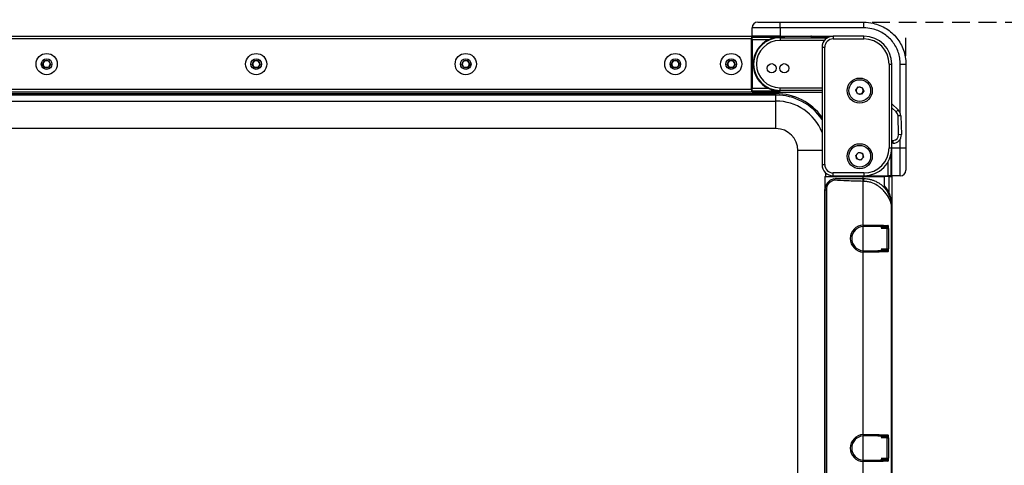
# Model space of a CAD drawing. Header units: millimetres. Extents: x 9 to 583, y 10 to 410.
# Tile 63 of 122: x 135 to 206, y 334 to 366. Entities that reach past the tile are written whole.
import ezdxf

# ---------------------------------------------------------------- set-up
doc = ezdxf.new("R2010")
doc.units = ezdxf.units.MM
doc.linetypes.add('HIDDEN', pattern=[1.905, 1.27, -0.635])
doc.layers.add('DEFAULT_2', color=5, linetype='HIDDEN')
doc.styles.add('SLDTEXTSTYLE0', font='TXT', dxfattribs={"width": 0.605})
doc.dimstyles.new('SLDDIMSTYLE0', dxfattribs={"dimtxt": 5, "dimasz": 3, "dimexe": 0, "dimexo": 0.0625, "dimgap": 1.25, "dimtad": 1, "dimlfac": 5, "dimrnd": 1e-09, "dimzin": 12, "dimdsep": 46, "dimtxsty": 'SLDTEXTSTYLE0', "dimsah": 1, "dimcen": 0.09, "dimadec": 0, "dimazin": 3, "dimtfac": 1, "dimtofl": 0, "dimtmove": 0, "dimatfit": 3, "dimfxl": 0, "dimfrac": 2, "dimtolj": 1, "dimtzin": 12, "dimarcsym": 0})
doc.dimstyles.new('SLDDIMSTYLE5', dxfattribs={"dimtxt": 5, "dimasz": 3, "dimexe": 0, "dimexo": 0.0625, "dimgap": 1.25, "dimtad": 1, "dimdec": 0, "dimlfac": 5, "dimrnd": 1e-09, "dimzin": 12, "dimdsep": 46, "dimtxsty": 'SLDTEXTSTYLE0', "dimsah": 1, "dimcen": 0.09, "dimadec": 0, "dimazin": 3, "dimtfac": 1, "dimtdec": 0, "dimtofl": 0, "dimtmove": 0, "dimatfit": 3, "dimfxl": 0, "dimfrac": 2, "dimtolj": 1, "dimtzin": 12, "dimarcsym": 0})

# ---------------------------------------------------------------- blocks, each defined once
blk = doc.blocks.new('_D_10')
at = {"layer": 'DEFAULT_2'}
for p, q in [((46.596, 335.513), (46.596, 383.087)), ((212.796, 335.502), (212.796, 383.087)), ((46.596, 382.087), (212.796, 382.087))]:
    blk.add_line(p, q, dxfattribs=at)
for points in [[(46.596, 382.087), (49.596, 381.487), (49.596, 382.687)], [(212.796, 382.087), (209.796, 382.687), (209.796, 381.487)]]:
    blk.add_solid(points, dxfattribs=at)
at = {"layer": 'DEFAULT_2', "insert": (125.756, 388.532), "char_height": 5, "attachment_point": 1, "style": 'SLDTEXTSTYLE0'}
blk.add_mtext('831', dxfattribs=at)
blk = doc.blocks.new('_D_13')
at = {"layer": 'DEFAULT_2'}
for p, q in [((196.288, 365.913), (212.034, 365.913)), ((213.558, 365.913), (223.796, 365.913)), ((222.796, 365.913), (222.796, 289.913)), ((196.288, 289.913), (223.796, 289.913))]:
    blk.add_line(p, q, dxfattribs=at)
for points in [[(222.796, 365.913), (222.196, 362.913), (223.396, 362.913)], [(222.796, 289.913), (223.396, 292.913), (222.196, 292.913)]]:
    blk.add_solid(points, dxfattribs=at)
at = {"layer": 'DEFAULT_2', "insert": (216.35, 322.406), "char_height": 5, "attachment_point": 1, "rotation": 90, "style": 'SLDTEXTSTYLE0'}
blk.add_mtext('380', dxfattribs=at)
blk = doc.blocks.new('_D_14')
at = {"layer": 'DEFAULT_2'}
for p, q in [((60.725, 363.513), (60.725, 374.396)), ((198.7, 366.675), (198.7, 374.396)), ((60.725, 373.396), (198.7, 373.396)), ((198.7, 363.513), (198.7, 365.151))]:
    blk.add_line(p, q, dxfattribs=at)
for points in [[(60.725, 373.396), (63.725, 372.796), (63.725, 373.996)], [(198.7, 373.396), (195.7, 373.996), (195.7, 372.796)]]:
    blk.add_solid(points, dxfattribs=at)
at = {"layer": 'DEFAULT_2', "insert": (125.756, 379.841), "char_height": 5, "attachment_point": 1, "style": 'SLDTEXTSTYLE0'}
blk.add_mtext('690', dxfattribs=at)

msp = doc.modelspace()

# ---------------------------------------------------------------- linework, layer by layer
at = {"color": 7, "linetype": 'Continuous', "lineweight": 25}
for p, q in [((188.0996, 365.9131), (189.6996, 365.9131)), ((189.6996, 365.5131), (189.6996, 365.9131)), ((189.6996, 365.9131), (195.6881, 365.9131)), ((195.6881, 365.5131), (195.6881, 365.9131)), ((187.6996, 364.9131), (187.6996, 365.5131)), ((189.6996, 365.5131), (187.6996, 365.5131)), ((189.6996, 365.5131), (189.6996, 364.9131)), ((195.6881, 365.5131), (189.6996, 365.5131)), ((71.7358, 364.9131), (187.6558, 364.9131)), ((187.6558, 364.7131), (71.7358, 364.7131)), ((187.6558, 364.9131), (187.6558, 364.7131)), ((187.6558, 364.9131), (187.6958, 364.9131)), ((187.6558, 361.1131), (187.6558, 364.7131)), ((187.6558, 364.6531), (187.6958, 364.6531)), ((187.6996, 364.9264), (187.6958, 364.9264)), ((187.6958, 364.9264), (187.6958, 364.8467)), ((187.6958, 364.9264), (187.6958, 364.9264)), ((187.6958, 364.8467), (189.6958, 364.8467)), ((187.6958, 364.6468), (187.6958, 364.8467)), ((188.8511, 364.6468), (187.6958, 364.6468)), ((187.6958, 364.6468), (187.6958, 361.1794)), ((189.6996, 364.9131), (187.6996, 364.9131)), ((189.3958, 364.9131), (189.3958, 364.8692)), ((189.3958, 364.8692), (189.3959, 364.8691)), ((189.3958, 364.8692), (189.9958, 364.8692)), ((189.6958, 364.8467), (189.6958, 364.8048)), ((189.6958, 364.8048), (189.6958, 364.6049)), ((189.6996, 364.9131), (193.4958, 364.9131)), ((189.9956, 364.8691), (189.9958, 364.8692)), ((189.9958, 364.8692), (189.9958, 364.9131)), ((193.246, 364.8731), (191.8958, 364.8731)), ((193.4958, 364.9131), (193.4958, 364.7131)), ((195.6958, 364.9131), (193.4958, 364.9131)), ((193.4958, 364.7131), (195.6958, 364.7131)), ((195.6958, 364.7131), (195.6958, 364.9131)), ((192.6958, 364.1131), (192.6958, 355.7131)), ((192.6958, 364.1131), (192.8958, 364.1131)), ((192.8958, 355.7131), (192.8958, 364.1131)), ((136.9071, 362.9131), (137.0514, 363.1631)), ((137.0514, 363.1631), (137.3401, 363.1631)), ((137.3401, 363.1631), (137.4844, 362.9131)), ((151.9071, 362.9131), (152.0514, 363.1631)), ((152.0514, 363.1631), (152.3401, 363.1631)), ((152.3401, 363.1631), (152.4844, 362.9131)), ((166.9071, 362.9131), (167.0514, 363.1631)), ((167.0514, 363.1631), (167.3401, 363.1631)), ((167.3401, 363.1631), (167.4844, 362.9131)), ((181.9071, 362.9131), (182.0514, 363.1631)), ((182.0514, 363.1631), (182.3401, 363.1631)), ((182.3401, 363.1631), (182.4844, 362.9131)), ((185.9071, 362.9131), (186.0514, 363.1631)), ((186.0514, 363.1631), (186.3401, 363.1631)), ((186.3401, 363.1631), (186.4844, 362.9131)), ((137.0514, 362.6631), (136.9071, 362.9131)), ((137.3401, 362.6631), (137.0514, 362.6631)), ((137.4844, 362.9131), (137.3401, 362.6631)), ((152.0514, 362.6631), (151.9071, 362.9131)), ((152.3401, 362.6631), (152.0514, 362.6631)), ((152.4844, 362.9131), (152.3401, 362.6631)), ((167.0514, 362.6631), (166.9071, 362.9131)), ((167.3401, 362.6631), (167.0514, 362.6631)), ((167.4844, 362.9131), (167.3401, 362.6631)), ((182.0514, 362.6631), (181.9071, 362.9131)), ((182.3401, 362.6631), (182.0514, 362.6631)), ((182.4844, 362.9131), (182.3401, 362.6631)), ((186.0514, 362.6631), (185.9071, 362.9131)), ((186.3401, 362.6631), (186.0514, 362.6631)), ((186.4844, 362.9131), (186.3401, 362.6631)), ((197.4958, 362.9131), (197.4958, 356.9131)), ((197.4958, 362.9131), (197.6958, 362.9131)), ((197.6958, 356.9131), (197.6958, 362.9131)), ((198.2996, 362.9131), (198.6996, 362.9131)), ((198.6996, 362.9131), (198.6996, 356.9131)), ((71.7358, 361.1131), (187.6558, 361.1131)), ((187.6558, 360.9131), (71.7358, 360.9131)), ((187.6558, 361.1731), (187.6958, 361.1731)), ((187.6558, 361.1131), (187.6558, 360.9131)), ((187.6958, 361.1794), (188.8511, 361.1794)), ((187.6958, 360.9795), (187.6958, 361.1794)), ((189.6958, 360.9795), (187.6958, 360.9795)), ((187.6958, 360.9114), (187.6958, 360.9795)), ((187.6958, 360.9114), (192.6958, 360.9114)), ((187.6958, 360.9113), (187.6958, 360.9114)), ((187.6958, 360.9113), (192.6958, 360.9113)), ((189.6958, 361.0214), (189.6958, 361.2213)), ((189.6958, 361.2213), (192.6958, 361.2213)), ((192.6958, 361.0214), (189.6958, 361.0214)), ((189.6958, 360.9795), (189.6958, 361.0214)), ((195.1085, 361.0419), (195.2771, 361.2763)), ((195.2272, 360.7788), (195.1085, 361.0419)), ((195.2771, 361.2763), (195.5643, 361.2475)), ((195.683, 360.9843), (195.5145, 360.75)), ((195.5643, 361.2475), (195.683, 360.9843)), ((69.9958, 360.797), (189.3958, 360.797)), ((189.3958, 360.6985), (69.9958, 360.6985)), ((69.9958, 360.264), (189.3958, 360.264)), ((189.3958, 360.6985), (189.3958, 360.797)), ((189.3958, 360.264), (189.3958, 360.6985)), ((189.3958, 358.2943), (189.3958, 360.264)), ((195.5145, 360.75), (195.2272, 360.7788)), ((197.6958, 360.0558), (198.1483, 359.6307)), ((198.1483, 359.6307), (198.0114, 359.485)), ((198.3372, 359.2122), (198.1373, 359.2059)), ((198.1796, 357.8551), (198.1373, 359.2059)), ((198.3372, 359.2122), (198.3795, 357.8614)), ((189.3958, 358.2943), (69.9958, 358.2943)), ((197.7986, 357.2429), (197.7923, 357.4428)), ((198.3795, 357.8614), (198.1796, 357.8551)), ((190.977, 299.1131), (190.977, 356.7131)), ((197.4958, 356.9131), (197.6958, 356.9131)), ((197.6731, 356.6131), (197.6958, 356.6131)), ((197.7986, 357.2429), (197.6958, 357.2397)), ((197.6958, 356.9131), (198.2996, 356.9131)), ((197.6958, 354.9131), (197.6958, 356.9131)), ((198.2996, 354.9131), (198.2996, 356.9131)), ((198.2996, 356.9131), (198.6996, 356.9131)), ((198.6996, 356.9131), (198.6996, 355.3131)), ((195.1143, 356.377), (195.3103, 356.5889)), ((195.1997, 356.1013), (195.1143, 356.377)), ((195.4812, 356.0374), (195.1997, 356.1013)), ((195.3103, 356.5889), (195.5919, 356.525)), ((195.6773, 356.2492), (195.4812, 356.0374)), ((195.5919, 356.525), (195.6773, 356.2492)), ((197.6294, 356.4021), (197.6294, 354.9131)), ((192.6958, 355.7131), (192.8958, 355.7131)), ((192.8958, 354.8731), (195.6466, 354.8731)), ((192.8958, 354.8731), (192.8958, 300.9531)), ((193.4958, 354.9131), (193.4958, 355.1131)), ((195.6958, 355.1131), (193.4958, 355.1131)), ((193.4958, 354.9131), (195.6958, 354.9131)), ((193.5475, 354.6923), (193.5677, 354.5945)), ((193.9558, 354.8731), (193.9558, 354.9131)), ((195.6758, 354.8731), (195.6466, 354.8731)), ((195.6466, 354.7122), (195.6758, 354.7123)), ((195.6839, 354.5124), (195.6466, 354.5124)), ((195.6466, 351.3852), (195.6466, 354.5123)), ((195.6958, 355.1131), (195.6958, 354.9131)), ((195.6958, 354.9131), (197.4295, 354.9131)), ((197.4958, 354.8731), (197.1807, 354.8731)), ((197.6294, 354.9131), (197.4295, 354.9131)), ((197.4358, 354.8731), (197.4358, 354.9131)), ((197.4958, 354.8731), (197.6958, 354.8731)), ((197.6958, 354.9131), (197.6294, 354.9131)), ((198.2996, 354.9131), (197.6958, 354.9131)), ((197.6958, 354.9131), (197.6958, 354.8731)), ((197.6958, 354.8731), (197.6958, 300.9531)), ((192.9099, 353.9093), (192.8939, 353.9253)), ((192.8939, 353.9253), (192.8939, 353.3262)), ((192.9099, 353.9093), (193.0098, 353.9093)), ((192.9099, 301.9169), (192.9099, 353.9093)), ((193.0098, 353.9093), (193.0098, 301.9169)), ((192.8939, 353.3262), (192.8974, 352.8783)), ((192.8974, 352.8783), (192.8974, 302.9479)), ((197.6454, 352.8731), (197.6454, 302.9531)), ((197.6758, 352.8731), (197.6454, 352.8731)), ((197.6758, 352.8731), (197.6758, 302.9531)), ((195.6958, 351.2864), (195.6517, 351.2853)), ((196.9086, 351.248), (197.3223, 351.248)), ((197.3684, 351.148), (197.4661, 351.148)), ((197.3684, 349.6782), (197.3684, 351.148)), ((197.4661, 351.148), (197.4661, 349.6782)), ((197.3223, 349.5782), (196.9086, 349.5782)), ((197.3684, 349.6782), (197.4661, 349.6782)), ((195.6466, 336.3852), (195.6466, 349.441)), ((195.6517, 349.5409), (195.6958, 349.5398)), ((195.6958, 336.2864), (195.6517, 336.2853)), ((196.9086, 336.248), (197.3223, 336.248)), ((197.3684, 336.148), (197.4661, 336.148)), ((197.3684, 334.6782), (197.3684, 336.148)), ((197.4661, 336.148), (197.4661, 334.6782)), ((195.6466, 321.3852), (195.6466, 334.441)), ((195.6517, 334.5409), (195.6958, 334.5398)), ((197.3223, 334.5782), (196.9086, 334.5782)), ((197.3684, 334.6782), (197.4661, 334.6782))]:
    msp.add_line(p, q, dxfattribs=at)
at = {"color": 8, "linetype": 'Continuous', "lineweight": 25}
for p, q in [((187.6958, 364.8131), (187.6558, 364.8131)), ((187.6558, 364.5907), (187.6958, 364.5907)), ((187.6958, 364.4908), (187.6558, 364.4908)), ((187.6996, 364.9264), (187.6958, 364.9264)), ((189.6958, 364.8048), (193.0939, 364.8048)), ((192.8648, 364.6049), (189.6958, 364.6049)), ((198.2996, 359.4034), (198.2996, 362.9131)), ((187.6558, 361.3355), (187.6958, 361.3355)), ((187.6958, 361.2355), (187.6558, 361.2355)), ((198.0114, 359.485), (197.6958, 359.7814)), ((197.6958, 357.4398), (197.7923, 357.4428)), ((198.2996, 356.9131), (198.2996, 357.5429)), ((192.6958, 356.7131), (190.977, 356.7131)), ((197.4295, 354.9131), (197.4295, 355.9159)), ((192.9466, 355.1314), (192.9466, 354.8731)), ((193.3812, 354.8731), (193.3812, 354.9214)), ((193.4797, 354.9133), (193.4797, 354.8731)), ((193.6953, 354.723), (193.7087, 354.7096)), ((194.0182, 354.8731), (194.0182, 354.9131)), ((194.1181, 354.9131), (194.1181, 354.8731)), ((195.6466, 354.723), (195.6466, 354.8731)), ((195.6758, 354.7123), (195.6758, 354.723)), ((197.1457, 354.8731), (197.1457, 354.185)), ((197.2734, 354.8731), (197.2734, 354.9131)), ((197.3734, 354.9131), (197.3734, 354.8731)), ((197.4958, 353.7023), (197.4958, 354.8731)), ((197.5958, 354.8731), (197.5958, 354.9131)), ((195.6466, 349.5482), (195.6466, 351.278)), ((195.6958, 351.2794), (195.6958, 351.2864)), ((197.3684, 351.148), (196.9341, 351.148)), ((196.9341, 349.6782), (197.3684, 349.6782)), ((195.6958, 349.5468), (195.6958, 349.5398)), ((195.6466, 334.5482), (195.6466, 336.278)), ((195.6958, 336.2794), (195.6958, 336.2864)), ((197.3684, 336.148), (196.9341, 336.148)), ((195.6958, 334.5468), (195.6958, 334.5398)), ((196.9341, 334.6782), (197.3684, 334.6782))]:
    msp.add_line(p, q, dxfattribs=at)
at = {"color": 7, "linetype": 'Continuous', "lineweight": 25}
for centre, radius in [((137.1958, 362.9131), 0.76), ((152.1958, 362.9131), 0.76), ((167.1958, 362.9131), 0.76), ((182.1958, 362.9131), 0.76), ((186.1958, 362.9131), 0.76), ((137.1958, 362.9131), 0.38), ((152.1958, 362.9131), 0.38), ((167.1958, 362.9131), 0.38), ((182.1958, 362.9131), 0.38), ((186.1958, 362.9131), 0.38), ((189.0958, 362.6131), 0.33), ((189.9958, 362.6131), 0.33), ((195.3958, 361.0131), 0.9), ((195.3958, 361.0131), 0.78), ((195.3958, 356.3131), 0.9), ((195.3958, 356.3131), 0.78)]:
    msp.add_circle(centre, radius, dxfattribs=at)
for centre, radius, start, end in [((188.0996, 365.5131), 0.4, 90, 180), ((189.6958, 362.9131), 1.9285, 115.97657, 244.02343), ((189.6958, 362.9131), 1.8917, 90, 270), ((189.6958, 362.9131), 1.6918, 90, 270), ((191.9358, 364.8731), 0.04, 90, 180), ((193.4958, 364.1131), 0.8, 90, 180), ((193.4958, 364.1131), 0.6, 90, 180), ((195.6958, 362.9131), 2, 0, 90), ((195.6958, 362.9131), 1.8, 0, 90), ((137.1958, 362.9131), 0.25, 150, 210), ((137.1958, 362.9131), 0.25, 90, 150), ((137.1958, 362.9131), 0.25, 30, 90), ((137.1958, 362.9131), 0.25, 330, 30), ((152.1958, 362.9131), 0.25, 150, 210), ((152.1958, 362.9131), 0.25, 90, 150), ((152.1958, 362.9131), 0.25, 30, 90), ((152.1958, 362.9131), 0.25, 330, 30), ((167.1958, 362.9131), 0.25, 150, 210), ((167.1958, 362.9131), 0.25, 90, 150), ((167.1958, 362.9131), 0.25, 30, 90), ((167.1958, 362.9131), 0.25, 330, 30), ((182.1958, 362.9131), 0.25, 150, 210), ((182.1958, 362.9131), 0.25, 90, 150), ((182.1958, 362.9131), 0.25, 30, 90), ((182.1958, 362.9131), 0.25, 330, 30), ((186.1958, 362.9131), 0.25, 150, 210), ((186.1958, 362.9131), 0.25, 90, 150), ((186.1958, 362.9131), 0.25, 30, 90), ((186.1958, 362.9131), 0.25, 330, 30), ((137.1958, 362.9131), 0.25, 210, 270), ((137.1958, 362.9131), 0.25, 270, 330), ((152.1958, 362.9131), 0.25, 210, 270), ((152.1958, 362.9131), 0.25, 270, 330), ((167.1958, 362.9131), 0.25, 210, 270), ((167.1958, 362.9131), 0.25, 270, 330), ((182.1958, 362.9131), 0.25, 210, 270), ((182.1958, 362.9131), 0.25, 270, 330), ((186.1958, 362.9131), 0.25, 210, 270), ((186.1958, 362.9131), 0.25, 270, 330), ((195.3958, 361.0131), 0.25, 144.275523, 204.275523), ((195.3958, 361.0131), 0.25, 204.275523, 264.275523), ((195.3958, 361.0131), 0.25, 84.275523, 144.275523), ((195.3958, 361.0131), 0.25, 264.275523, 324.275523), ((195.3958, 361.0131), 0.25, 24.275523, 84.275523), ((195.3958, 361.0131), 0.25, 324.275523, 24.275523), ((189.3958, 356.7131), 3.9854, 34.104508, 90), ((197.7375, 359.1934), 0.4, 1.792954, 46.792954), ((197.7375, 359.1934), 0.6, 1.792954, 46.792954), ((189.3958, 356.7131), 1.5812, 0, 90), ((197.7798, 357.8426), 0.4, 271.792954, 1.792954), ((197.7798, 357.8426), 0.6, 271.792954, 1.792954), ((195.6958, 356.9131), 1.8, 270, 0), ((195.6958, 356.9131), 2, 270, 0), ((195.3958, 356.3131), 0.25, 137.213979, 197.213979), ((195.3958, 356.3131), 0.25, 197.213979, 257.213979), ((195.3958, 356.3131), 0.25, 77.213979, 137.213979), ((195.3958, 356.3131), 0.25, 257.213979, 317.213979), ((195.3958, 356.3131), 0.25, 17.213979, 77.213979), ((195.3958, 356.3131), 0.25, 317.213979, 17.213979), ((193.4958, 355.7131), 0.8, 180, 270), ((193.4958, 355.7131), 0.6, 180, 270), ((198.2996, 355.3131), 0.4, 270, 0), ((195.6758, 352.8731), 2, 0, 41.396428), ((195.6958, 350.4131), 0.9733, 92.894828, 267.105172), ((195.6958, 350.4131), 0.8733, 92.894828, 267.105172), ((195.2656, 351.3625), 0.4369, 349.966796, 3.131602), ((197.3203, 351.347), 0.099, 271.164774, 0.570264), ((197.3203, 349.4792), 0.099, 359.429736, 88.835226), ((195.2656, 349.4637), 0.4369, 356.868398, 10.033204), ((195.6958, 335.4131), 0.9733, 92.894828, 267.105172), ((195.6958, 335.4131), 0.8733, 92.894828, 267.105172), ((195.2656, 336.3625), 0.4369, 349.966796, 3.131602), ((197.3203, 336.347), 0.099, 271.164774, 0.570264), ((195.2656, 334.4637), 0.4369, 356.868398, 10.033204), ((197.3203, 334.4792), 0.099, 359.429736, 88.835226)]:
    msp.add_arc(centre, radius, start, end, dxfattribs=at)
at = {"color": 8, "linetype": 'Continuous', "lineweight": 25}
for radius, start in [(4.0839, 36.094236), (3.5508, 21.665228)]:
    msp.add_arc((189.3958, 356.7131), radius, start, 90, dxfattribs=at)
at = {"color": 7, "linetype": 'Continuous', "lineweight": 25}
for centre, major_axis, ratio, start_param, end_param in [((189.6958, 364.8733), (0.3401, 0), 0.0261949, 2.6513479, 6.7734301), ((193.6958, 364.873), (0.7937, 0), 0.0261859, 3.1384914, 4.0392701), ((193.7102, 353.9085), (0.5662, -0.5662), 0.9990866, 2.5604376, 3.9263818), ((193.7102, 353.9085), (0.4956, -0.4956), 0.9987828, 2.5604376, 3.9263818), ((193.6937, 353.925), (-0.1282, 0.7902), 0.9990378, 1.3418713, 1.4097993)]:
    msp.add_ellipse(centre, major_axis=major_axis, ratio=ratio, start_param=start_param, end_param=end_param, dxfattribs=at)
for points, knots in [([(195.6881, 365.9131), (195.6881, 365.9131), (195.9142, 365.9131), (196.3082, 365.8686), (196.8473, 365.6973), (197.297, 365.4658), (197.705, 365.16), (198.0522, 364.7941), (198.3362, 364.3718), (198.5416, 363.9123), (198.6745, 363.4201), (198.6912, 363.0837), (198.6996, 362.9131)], [0, 0, 0, 0, 0.0000025, 0.1438301, 0.2496416, 0.3584904, 0.4640265, 0.5726008, 0.6779028, 0.7862439, 0.8915925, 1, 1, 1, 1]), ([(198.2996, 362.9131), (198.2923, 363.0588), (198.2778, 363.3501), (198.1644, 363.7748), (197.9853, 364.1746), (197.7414, 364.5397), (197.4389, 364.8581), (197.0875, 365.1234), (196.6956, 365.3236), (196.2281, 365.4788), (195.8848, 365.5006), (195.6881, 365.5131)], [0, 0, 0, 0, 0.1067875, 0.2135755, 0.3203511, 0.4271283, 0.534185, 0.6412436, 0.7486456, 0.8560489, 1, 1, 1, 1]), ([(189.6958, 364.8467), (189.6945, 364.8467), (189.5302, 364.8452), (189.2425, 364.811), (188.9678, 364.6958), (188.8511, 364.6468)], [0, 0, 0, 0, 0.0043838, 0.5770182, 1, 1, 1, 1]), ([(188.8511, 361.1794), (188.9678, 361.1305), (189.2425, 361.0152), (189.5302, 360.981), (189.6945, 360.9795), (189.6958, 360.9795)], [0, 0, 0, 0, 0.42298183, 0.99561617, 1, 1, 1, 1]), ([(193.5475, 354.6923), (193.5592, 354.6946), (193.5823, 354.6991), (193.6204, 354.7044), (193.6617, 354.7083), (193.6922, 354.7094), (193.7078, 354.7096), (193.7087, 354.7096)], [0, 0, 0, 0, 0.216695, 0.4319176, 0.7079097, 0.984559, 1, 1, 1, 1]), ([(193.7087, 354.7096), (193.7081, 354.7095), (193.6947, 354.709), (193.6679, 354.7027), (193.6317, 354.6793), (193.5976, 354.6424), (193.5775, 354.6114), (193.5677, 354.5945), (193.5677, 354.5945)], [0, 0, 0, 0, 0.0111692, 0.2603692, 0.5214339, 0.7438641, 0.9999477, 1, 1, 1, 1]), ([(195.6466, 354.5124), (195.2585, 354.5229), (194.5652, 354.5418), (193.8726, 354.5784), (193.5677, 354.5945)], [0, 0, 0, 0, 0.5598302, 1, 1, 1, 1]), ([(193.7087, 354.7096), (194.0703, 354.7103), (194.7159, 354.7116), (195.3623, 354.712), (195.6466, 354.7122)], [0, 0, 0, 0, 0.5602239, 1, 1, 1, 1]), ([(195.6466, 354.8731), (195.7036, 354.8731), (195.8459, 354.8731), (196.0751, 354.8731), (196.3325, 354.8731), (196.589, 354.8731), (196.815, 354.8731), (196.9886, 354.8731), (197.105, 354.8731), (197.1322, 354.8731), (197.1457, 354.8731)], [0, 0, 0, 0, 0.0429458, 0.1073399, 0.2029819, 0.3301774, 0.48309, 0.6524907, 0.8279869, 1, 1, 1, 1]), ([(195.6466, 354.5124), (195.6466, 354.537), (195.6466, 354.5882), (195.6466, 354.6547), (195.6466, 354.7014), (195.6466, 354.7087), (195.6466, 354.7122)], [0, 0, 0, 0, 0.2405541, 0.5, 0.7594459, 1, 1, 1, 1]), ([(195.6839, 354.5124), (195.6838, 354.537), (195.6835, 354.5882), (195.6816, 354.6547), (195.6789, 354.7014), (195.6768, 354.7087), (195.6758, 354.7123)], [0, 0, 0, 0, 0.24055371, 0.5, 0.75944629, 1, 1, 1, 1]), ([(195.6758, 354.7123), (195.7573, 354.7094), (195.9303, 354.7032), (196.1634, 354.6572), (196.3711, 354.5935), (196.5298, 354.526), (196.6546, 354.4617), (196.754, 354.4028), (196.8452, 354.3416), (196.9297, 354.2779), (197.01, 354.2105), (197.0659, 354.1581), (197.1369, 354.0869), (197.2123, 354.0033), (197.3093, 353.8756), (197.3919, 353.746), (197.4772, 353.5839), (197.5562, 353.3859), (197.622, 353.1384), (197.6375, 352.9634), (197.6454, 352.8731)], [0, 0, 0, 0, 0.0501672, 0.1065105, 0.1649525, 0.2249023, 0.2648908, 0.3055224, 0.347656, 0.3874509, 0.4278327, 0.4719527, 0.4794531, 0.5491494, 0.6079063, 0.6712077, 0.7289068, 0.8167317, 0.9055301, 1, 1, 1, 1]), ([(197.6454, 352.8731), (197.6145, 353.0018), (197.5531, 353.2575), (197.2891, 353.648), (196.9754, 353.9853), (196.6679, 354.2325), (196.3203, 354.4083), (195.9712, 354.4982), (195.7782, 354.5077), (195.6839, 354.5124)], [0, 0, 0, 0, 0.2570509, 0.51050419, 0.63590883, 0.76102669, 0.88392759, 0.9432936, 1, 1, 1, 1]), ([(195.6466, 351.3852), (195.6466, 351.3852), (195.665, 351.386), (195.6834, 351.3862), (195.7018, 351.3864)], [0, 0, 0, 0, 0.0002173, 1, 1, 1, 1]), ([(197.3223, 351.248), (197.3218, 351.248), (197.2631, 351.2521), (197.1231, 351.2601), (196.8679, 351.2696), (196.6017, 351.2766), (196.3466, 351.2814), (196.0443, 351.2853), (195.8009, 351.2861), (195.6958, 351.2864)], [0, 0, 0, 0, 0.0021117, 0.2502706, 0.4978161, 0.6219335, 0.7457414, 0.8902584, 1, 1, 1, 1]), ([(195.7018, 351.3864), (195.8186, 351.3861), (196.0843, 351.3853), (196.4099, 351.3815), (196.6791, 351.3766), (196.8606, 351.372), (197.1052, 351.3645), (197.2846, 351.3567), (197.3911, 351.3498), (197.4193, 351.348)], [0, 0, 0, 0, 0.11682, 0.2658088, 0.3893985, 0.5132848, 0.5885798, 0.8910487, 1, 1, 1, 1]), ([(197.3223, 351.248), (197.3279, 351.2467), (197.3391, 351.2441), (197.3532, 351.2258), (197.3632, 351.1991), (197.3679, 351.1713), (197.3683, 351.154), (197.3684, 351.148)], [0, 0, 0, 0, 0.2333021, 0.4620432, 0.6810414, 0.8898656, 1, 1, 1, 1]), ([(197.4661, 351.148), (197.466, 351.16), (197.4656, 351.1945), (197.4609, 351.2497), (197.4507, 351.3031), (197.4365, 351.34), (197.425, 351.3453), (197.4193, 351.348)], [0, 0, 0, 0, 0.1135649, 0.3275409, 0.5481507, 0.7737717, 1, 1, 1, 1]), ([(195.6958, 349.5398), (195.8009, 349.5401), (196.0443, 349.5409), (196.3466, 349.5448), (196.6017, 349.5497), (196.8681, 349.5566), (197.1275, 349.5661), (197.2573, 349.5742), (197.3223, 349.5782)], [0, 0, 0, 0, 0.109742, 0.2542597, 0.378068, 0.5021859, 0.7507823, 1, 1, 1, 1]), ([(197.3684, 349.6782), (197.368, 349.6671), (197.367, 349.6449), (197.3596, 349.6153), (197.3483, 349.5928), (197.3352, 349.5804), (197.3261, 349.5789), (197.3223, 349.5782)], [0, 0, 0, 0, 0.2027699, 0.4084436, 0.620975, 0.8435556, 1, 1, 1, 1]), ([(197.4193, 349.4782), (197.4231, 349.4795), (197.4325, 349.4827), (197.4458, 349.5077), (197.4572, 349.5529), (197.4647, 349.6119), (197.4656, 349.6561), (197.4661, 349.6782)], [0, 0, 0, 0, 0.1513996, 0.3694396, 0.58176949, 0.7911582, 1, 1, 1, 1]), ([(195.7018, 349.4398), (195.6834, 349.44), (195.665, 349.4402), (195.6466, 349.441), (195.6466, 349.441)], [0, 0, 0, 0, 0.9997827, 1, 1, 1, 1]), ([(197.4193, 349.4782), (197.4188, 349.4782), (197.3589, 349.4741), (197.2158, 349.466), (196.9541, 349.4566), (196.6791, 349.4496), (196.4099, 349.4447), (196.0843, 349.4409), (195.8186, 349.4401), (195.7018, 349.4398)], [0, 0, 0, 0, 0.00205352, 0.24468781, 0.48673433, 0.610616, 0.73420115, 0.88318438, 1, 1, 1, 1]), ([(195.6466, 336.3852), (195.6466, 336.3852), (195.665, 336.386), (195.6834, 336.3862), (195.7018, 336.3864)], [0, 0, 0, 0, 0.0002173, 1, 1, 1, 1]), ([(197.3223, 336.248), (197.3218, 336.248), (197.2631, 336.2521), (197.1231, 336.2601), (196.8679, 336.2696), (196.6017, 336.2766), (196.3466, 336.2814), (196.0443, 336.2853), (195.8009, 336.2861), (195.6958, 336.2864)], [0, 0, 0, 0, 0.0021117, 0.2502706, 0.4978161, 0.6219335, 0.7457414, 0.8902584, 1, 1, 1, 1]), ([(195.7018, 336.3864), (195.8186, 336.3861), (196.0843, 336.3853), (196.4099, 336.3815), (196.6791, 336.3766), (196.8606, 336.372), (197.1052, 336.3645), (197.2846, 336.3567), (197.3911, 336.3498), (197.4193, 336.348)], [0, 0, 0, 0, 0.11681998, 0.26580878, 0.38939854, 0.51328484, 0.58857976, 0.89104873, 1, 1, 1, 1]), ([(197.3223, 336.248), (197.3279, 336.2467), (197.3391, 336.2441), (197.3532, 336.2258), (197.3632, 336.1991), (197.3679, 336.1713), (197.3683, 336.154), (197.3684, 336.148)], [0, 0, 0, 0, 0.2333021, 0.4620432, 0.6810414, 0.8898656, 1, 1, 1, 1]), ([(197.4661, 336.148), (197.466, 336.16), (197.4656, 336.1945), (197.4609, 336.2497), (197.4507, 336.3031), (197.4365, 336.34), (197.425, 336.3453), (197.4193, 336.348)], [0, 0, 0, 0, 0.11356488, 0.32754091, 0.54815066, 0.77377166, 1, 1, 1, 1]), ([(195.7018, 334.4398), (195.6834, 334.44), (195.665, 334.4402), (195.6466, 334.441), (195.6466, 334.441)], [0, 0, 0, 0, 0.9997827, 1, 1, 1, 1]), ([(195.6958, 334.5398), (195.8009, 334.5401), (196.0443, 334.5409), (196.3466, 334.5448), (196.6017, 334.5497), (196.8681, 334.5566), (197.1275, 334.5661), (197.2573, 334.5742), (197.3223, 334.5782)], [0, 0, 0, 0, 0.109742, 0.25425966, 0.37806804, 0.50218589, 0.75078225, 1, 1, 1, 1]), ([(197.4193, 334.4782), (197.4188, 334.4782), (197.3589, 334.4741), (197.2158, 334.466), (196.9541, 334.4566), (196.6791, 334.4496), (196.4099, 334.4447), (196.0843, 334.4409), (195.8186, 334.4401), (195.7018, 334.4398)], [0, 0, 0, 0, 0.0020535, 0.2446878, 0.4867343, 0.610616, 0.7342012, 0.8831844, 1, 1, 1, 1]), ([(197.3684, 334.6782), (197.368, 334.6671), (197.367, 334.6449), (197.3596, 334.6153), (197.3483, 334.5928), (197.3352, 334.5804), (197.3261, 334.5789), (197.3223, 334.5782)], [0, 0, 0, 0, 0.2027699, 0.4084436, 0.620975, 0.8435556, 1, 1, 1, 1]), ([(197.4193, 334.4782), (197.4231, 334.4795), (197.4325, 334.4827), (197.4458, 334.5077), (197.4572, 334.5529), (197.4647, 334.6119), (197.4656, 334.6561), (197.4661, 334.6782)], [0, 0, 0, 0, 0.1513996, 0.3694396, 0.5817695, 0.7911582, 1, 1, 1, 1])]:
    msp.add_open_spline(points, degree=3, knots=knots, dxfattribs=at)
for points in [[(195.6466, 351.3852), (195.6473, 351.3723), (195.6486, 351.3464), (195.6502, 351.3136), (195.6514, 351.2904), (195.6516, 351.287), (195.6517, 351.2853)], [(195.6466, 349.441), (195.6473, 349.454), (195.6486, 349.4799), (195.6502, 349.5126), (195.6514, 349.5358), (195.6516, 349.5392), (195.6517, 349.5409)], [(195.6466, 336.3852), (195.6473, 336.3723), (195.6486, 336.3464), (195.6502, 336.3136), (195.6514, 336.2904), (195.6516, 336.287), (195.6517, 336.2853)], [(195.6466, 334.441), (195.6473, 334.454), (195.6486, 334.4799), (195.6502, 334.5126), (195.6514, 334.5358), (195.6516, 334.5392), (195.6517, 334.5409)]]:
    msp.add_open_spline(points, degree=3, dxfattribs=at)

# ---------------------------------------------------------------- dimensions: what is measured, and where the dimension line sits
at = {"layer": 'DEFAULT_2'}
for base, p1, p2, dimstyle, picture, middle in [((212.7958, 382.0865), (46.5958, 334.9131), (212.7958, 334.9023), 'SLDDIMSTYLE0', '_D_10', (131.4847, 382.0865)), ((198.6996, 373.3956), (60.7247, 362.9131), (198.6996, 362.9131), 'SLDDIMSTYLE5', '_D_14', (131.4847, 373.3956))]:
    dim = msp.add_linear_dim(base=base, p1=p1, p2=p2, dimstyle=dimstyle, dxfattribs=at)
    dim.commit()
    dim.dimension.update_dxf_attribs({"geometry": picture, "text_midpoint": middle, "dimtype": 160})
dim = msp.add_linear_dim(base=(222.7958, 289.9131), p1=(195.6881, 365.9131), p2=(195.6881, 289.9131), angle=90, dimstyle='SLDDIMSTYLE0', dxfattribs=at)
dim.commit()
dim.dimension.update_dxf_attribs({"geometry": '_D_13', "text_midpoint": (222.7958, 328.1355), "dimtype": 160})

doc.saveas('drawing.dxf')
